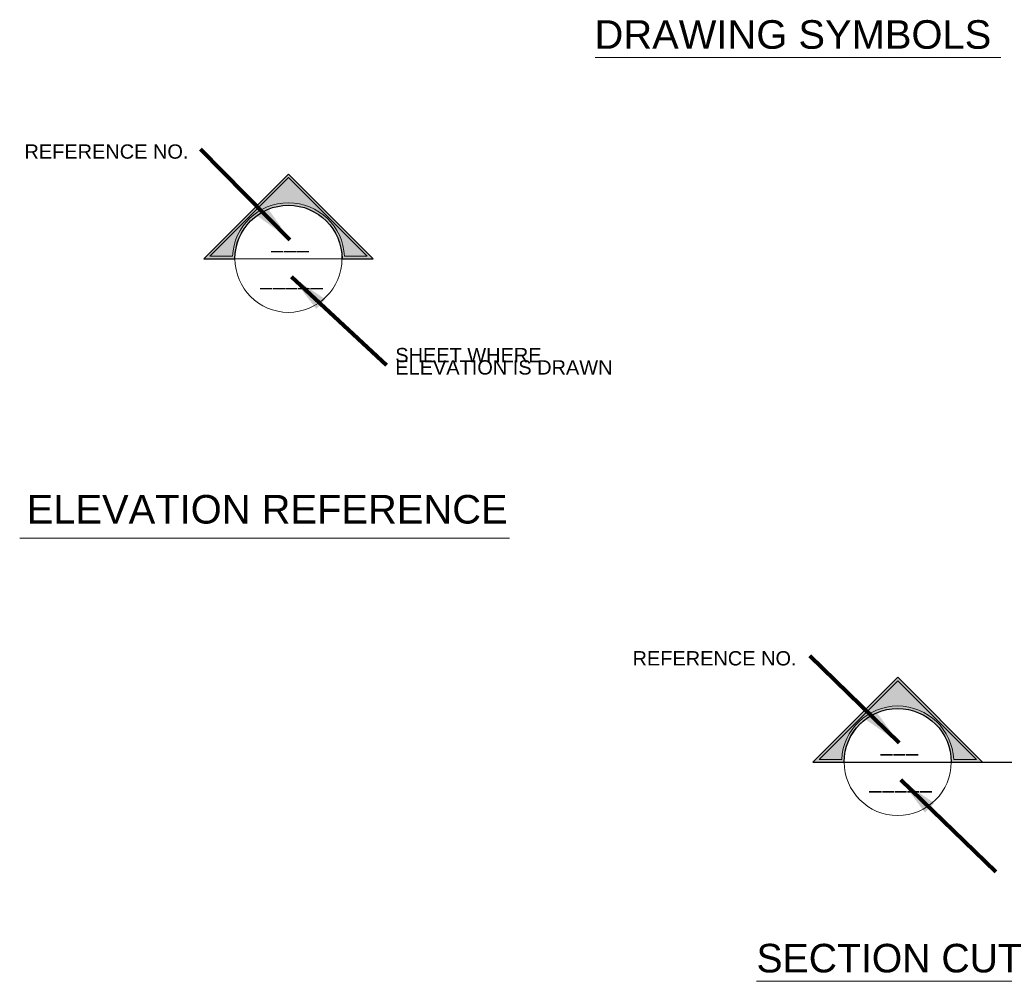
# Paper-space layout 'Layout1' of a CAD drawing. Header units: inches. Extents: x 7.2 to 32.8, y 0.6 to 21.
# Tile 1 of 2: x 7.2 to 15.8, y 11.4 to 19.8. Entities that reach past the tile are written whole.
import ezdxf
from ezdxf.enums import TextEntityAlignment as Align

# ---------------------------------------------------------------- set-up
doc = ezdxf.new("R2010")
doc.units = ezdxf.units.IN
doc.header["$MEASUREMENT"] = 0
doc.linetypes.add('DGN Style 2', pattern=[0.463267, 0.27796, -0.185307])
for name, color, linetype, lineweight in [('G-ANNO-PATT', 9, 'Continuous', 18), ('G-ANNO-PLOT', 7, 'DGN Style 2', 18), ('G-ANNO-TEXT', 7, 'Continuous', 18)]:
    doc.layers.add(name, color=color, linetype=linetype, lineweight=lineweight)
doc.styles.add('Dimension_0', font='ENGINEERING.shx')
doc.styles.add('General text and schedules', font='arial.ttf', dxfattribs={"height": 0.125})
doc.styles.add('Large General text and schedules', font='arial.ttf', dxfattribs={"height": 0.25})
doc.styles.add('Medium General text and schedules', font='arial.ttf', dxfattribs={"height": 0.1875})
doc.styles.add('Style-Arial', font='arial.ttf')
doc.styles.add('Title Block - General', font='arial.ttf', dxfattribs={"height": 0.12})
doc.dimstyles.new('USACE ARROW DIM SET', dxfattribs={"dimtxt": 0.12, "dimasz": 0.2256, "dimexe": 0.06, "dimexo": 0.06, "dimgap": 0.06, "dimtad": 1, "dimdec": 3, "dimzin": 15, "dimdsep": 46, "dimlunit": 4, "dimtxsty": 'Title Block - General', "dimcen": 0, "dimclrd": 1, "dimclre": 1, "dimazin": 2, "dimtfac": 1, "dimtdec": 0, "dimtmove": 1, "dimatfit": 1, "dimfxl": 1, "dimtzin": 15, "dimlwd": 18, "dimlwe": 18, "dimarcsym": 0})

# ---------------------------------------------------------------- blocks, each defined once
blk = doc.blocks.new('SECIN1')
at = {"layer": 'G-ANNO-PLOT', "linetype": 'Continuous'}
blk.add_hatch(color=256, dxfattribs=at).paths.add_polyline_path([(0, 0.1493), (-0.1447, 0.0046), (-0.1029, 0.0046), (-0.1029, 0.0046, -0.956069), (0.1029, 0.0046), (0.1029, 0.0046), (0.1447, 0.0046)])
for p, q in [((0, 0.1558), (-0.1558, 0)), ((0.1558, 0), (0, 0.1558)), ((-0.1558, 0), (0.1558, 0))]:
    blk.add_line(p, q, dxfattribs=at)
at = {"layer": 'G-ANNO-PLOT', "linetype": 'Continuous', "flags": 128}
blk.add_lwpolyline([(0, 0.1493), (-0.1447, 0.0046), (-0.1029, 0.0046), (-0.1029, 0.0046, -0.956069), (0.1029, 0.0046), (0.1029, 0.0046), (0.1447, 0.0046)], format="xyb", close=True, dxfattribs=at)
at = {"layer": 'G-ANNO-PLOT', "linetype": 'Continuous'}
blk.add_circle((0, 0), 0.0984, dxfattribs=at)
at = {"layer": 'G-ANNO-PLOT', "linetype": 'Continuous', "style": 'Style-Arial'}
for p in [(0.0028, 0.0352), (0.0054, -0.0328)]:
    blk.add_attdef('SECIN1_0', text='', height=0.0295, dxfattribs=at).set_placement(p, align=Align.MIDDLE_CENTER)

psp = doc.layouts.get("Layout1")

# ---------------------------------------------------------------- hatches: boundary and pattern name
at = {"layer": 'G-ANNO-TEXT', "linetype": 'Continuous', "lineweight": 25}
for points in [[(9.9915, 17.7348), (10.2649, 17.7348), (9.5227, 18.4769), (8.7806, 17.7348), (9.054, 17.7348, -0.414207), (9.5227, 18.2036), (9.5227, 18.2036, -0.414207)], [(15.3253, 13.3298), (15.5987, 13.3298), (14.8566, 14.0719), (14.1144, 13.3298), (14.3878, 13.3298, -0.414207), (14.8565, 13.7986), (14.8566, 13.7986, -0.414207)]]:
    psp.add_hatch(color=7, dxfattribs=at).paths.add_polyline_path(points)

# ---------------------------------------------------------------- linework, layer by layer
at = {"layer": 'G-ANNO-PATT'}
for p, q in [((12.2081, 19.4965), (15.7587, 19.4965)), ((7.1698, 15.2883), (11.4587, 15.2883)), ((13.6188, 11.4102), (16.0687, 11.4102))]:
    psp.add_line(p, q, dxfattribs=at)
at = {"layer": 'G-ANNO-TEXT', "color": 7, "linetype": 'Continuous', "lineweight": 25}
psp.add_line((14.1144, 13.3298), (16.2761, 13.3298), dxfattribs=at)
at = {"layer": 'G-ANNO-TEXT', "color": 7, "linetype": 'Continuous', "lineweight": 25, "flags": 128}
for points in [[(9.9915, 17.7348), (10.2649, 17.7348), (9.5227, 18.4769), (8.7806, 17.7348), (9.054, 17.7348, -0.414207), (9.5227, 18.2036), (9.5227, 18.2036, -0.414207)], [(15.3253, 13.3298), (15.5987, 13.3298), (14.8566, 14.0719), (14.1144, 13.3298), (14.3878, 13.3298, -0.414207), (14.8565, 13.7986), (14.8566, 13.7986, -0.414207)]]:
    psp.add_lwpolyline(points, format="xyb", close=True, dxfattribs=at)

# ---------------------------------------------------------------- block references
at = {"layer": 'G-ANNO-PLOT', "linetype": 'Continuous'}
ref = psp.add_blockref('SECIN1', (9.5227, 17.7348), dxfattribs=dict(at, xscale=4.7625, yscale=4.7625, zscale=4.7625))
ref.add_attrib('SECIN1_0', '_____', dxfattribs={"linetype": 'Continuous', "height": 0.14062, "style": 'Style-Arial'}).set_placement((9.5486, 17.5784), align=Align.MIDDLE_CENTER)
ref.add_attrib('SECIN1_0', '___', dxfattribs={"linetype": 'Continuous', "height": 0.14062, "style": 'Style-Arial'}).set_placement((9.5359, 17.9023), align=Align.MIDDLE_CENTER)
ref = psp.add_blockref('SECIN1', (14.8566, 13.3298), dxfattribs=dict(at, xscale=4.7625, yscale=4.7625, zscale=4.7625))
ref.add_attrib('SECIN1_0', '_____', dxfattribs={"linetype": 'Continuous', "height": 0.14062, "style": 'Style-Arial'}).set_placement((14.8824, 13.1734), align=Align.MIDDLE_CENTER)
ref.add_attrib('SECIN1_0', '___', dxfattribs={"linetype": 'Continuous', "height": 0.14062, "style": 'Style-Arial'}).set_placement((14.8697, 13.4973), align=Align.MIDDLE_CENTER)

# ---------------------------------------------------------------- texts
at = {"layer": 'G-ANNO-TEXT'}
for s, height, style, p in [('DRAWING SYMBOLS', 0.25, 'Large General text and schedules', (12.2024, 19.8235)), ('REFERENCE NO.', 0.125, 'General text and schedules', (7.2115, 18.7363)), ('ELEVATION REFERENCE', 0.25, 'Medium General text and schedules', (7.2307, 15.6673)), ('REFERENCE NO.', 0.125, 'General text and schedules', (12.535, 14.3003)), ('SECTION CUT', 0.25, 'Medium General text and schedules', (13.62, 11.7381))]:
    psp.add_text(s, height=height, dxfattribs=dict(at, style=style)).set_placement(p, align=Align.TOP_LEFT)
at = {"layer": 'G-ANNO-TEXT', "insert": (10.458, 16.9546), "char_height": 0.1875, "attachment_point": 1, "line_spacing_factor": 0.517683, "style": 'General text and schedules'}
psp.add_mtext('\\H0.666667x;\\C256;SHEET WHERE\\PELEVATION IS DRAWN', dxfattribs=at)

# ---------------------------------------------------------------- leaders
at = {"layer": 'G-ANNO-TEXT'}
for points in [[(9.5359, 17.9023), (8.7534, 18.6951)], [(9.5486, 17.5784), (10.3802, 16.804)], [(14.8697, 13.4973), (14.0872, 14.2592)], [(14.8824, 13.1734), (15.7141, 12.3681)]]:
    psp.add_leader(points, dimstyle='USACE ARROW DIM SET', override={"dimscale": 1, "dimtxt": 0.1872, "dimasz": 0.351936, "dimgap": 0.0936, "dimtxsty": 'Dimension_0', "dimclrd": 256, "dimlwd": 65535}, dxfattribs=at)

doc.saveas('drawing.dxf')
